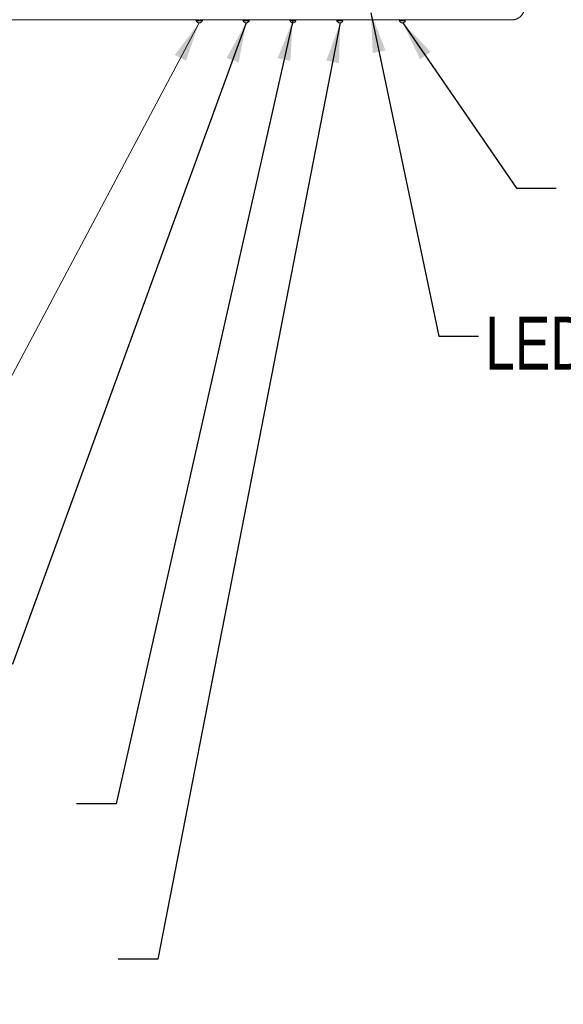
# Model space of a CAD drawing. Header units: millimetres. Extents: x 9 to 550, y 15 to 417.
# Tile 28 of 34: x 361 to 404, y 195 to 273. Entities that reach past the tile are written whole.
import ezdxf

# ---------------------------------------------------------------- set-up
doc = ezdxf.new("R2010")
doc.units = ezdxf.units.MM
doc.styles.add('SLDTEXTSTYLE3', font='TXT', dxfattribs={"width": 0.75})
doc.dimstyles.new('SLDDIMSTYLE3', dxfattribs={"dimtxt": 0.18, "dimasz": 3.175, "dimexe": 0, "dimexo": 0.0625, "dimgap": 0, "dimtad": 0, "dimtih": 1, "dimtoh": 1, "dimdec": 0, "dimrnd": 1e-09, "dimzin": 0, "dimdsep": 46, "dimtxsty": 'Standard', "dimsah": 1, "dimcen": 0.09, "dimadec": 0, "dimazin": 0, "dimtfac": 3.175, "dimtdec": 0, "dimtofl": 0, "dimtmove": 0, "dimatfit": 3, "dimfxl": 1, "dimfrac": 2, "dimtolj": 1, "dimtzin": 0, "dimarcsym": 0})

msp = doc.modelspace()

# ---------------------------------------------------------------- linework, layer by layer
at = {"color": 7, "linetype": 'Continuous', "lineweight": 15}
for p, q in [((375.384, 273.413), (267.112, 273.413)), ((375.428, 273.413), (382.892, 273.413)), ((386.63, 273.413), (382.892, 273.413)), ((391.611, 273.413), (386.63, 273.413)), ((400.412, 273.413), (391.677, 273.413)), ((400.412, 273.413), (400.412, 273.421))]:
    msp.add_line(p, q, dxfattribs=at)
at = {"color": 7, "linetype": 'Continuous', "lineweight": 0}
msp.add_line((375.371, 273.175), (353.175, 231.358), dxfattribs=at)
at = {"color": 7, "linetype": 'Continuous', "lineweight": 15}
for centre, start, end in [((375.387, 273.413), 199.54455, 340.48987), ((379.137, 273.413), 199.54455, 340.48987), ((382.887, 273.413), 199.54455, 340.48987), ((386.637, 273.413), 199.54455, 340.48987), ((391.637, 273.413), 199.54423, 340.49019)]:
    msp.add_arc(centre, 0.25, start, end, dxfattribs=at)
for points, knots in [([(400.412, 273.413), (400.429, 273.413), (400.462, 273.414), (400.51, 273.417), (400.557, 273.423), (400.603, 273.431), (400.647, 273.441), (400.689, 273.453), (400.73, 273.466), (400.768, 273.48), (400.805, 273.495), (400.841, 273.512), (400.874, 273.529), (400.906, 273.547), (400.936, 273.565), (400.964, 273.584), (400.991, 273.603), (401.016, 273.622), (401.04, 273.641), (401.062, 273.661), (401.082, 273.679), (401.182, 273.776), (401.323, 273.983), (401.381, 274.226), (401.387, 274.359), (401.387, 274.378), (401.387, 274.388)], [0, 0, 0, 0, 0.032665, 0.064529, 0.095594, 0.125858, 0.155322, 0.183986, 0.211849, 0.238913, 0.265176, 0.290639, 0.315302, 0.339164, 0.362226, 0.384488, 0.40595, 0.426611, 0.446472, 0.465533, 0.483793, 0.501253, 0.738565, 0.961637, 0.980819, 1, 1, 1, 1]), ([(375.091, 273.412), (375.101, 273.405), (375.129, 273.383), (375.142, 273.35), (375.151, 273.329)], [0, 0, 0, 0, 0.351635, 1, 1, 1, 1]), ([(375.151, 273.329), (375.152, 273.329), (375.152, 273.329), (375.156, 273.329), (375.161, 273.329), (375.177, 273.329), (375.216, 273.329), (375.295, 273.329), (375.387, 273.329), (375.48, 273.329), (375.558, 273.329), (375.598, 273.329), (375.613, 273.329), (375.619, 273.329), (375.622, 273.329), (375.623, 273.329), (375.623, 273.329)], [0, 0, 0, 0, 0.030884, 0.062786, 0.092621, 0.125567, 0.250377, 0.375187, 0.499997, 0.624808, 0.749619, 0.87443, 0.90736, 0.937213, 0.969107, 1, 1, 1, 1]), ([(375.623, 273.329), (375.632, 273.35), (375.647, 273.386), (375.678, 273.409), (375.69, 273.418)], [0, 0, 0, 0, 0.594377, 1, 1, 1, 1]), ([(378.841, 273.412), (378.851, 273.405), (378.879, 273.383), (378.892, 273.35), (378.901, 273.329)], [0, 0, 0, 0, 0.351635, 1, 1, 1, 1]), ([(379.373, 273.329), (379.373, 273.329), (379.372, 273.329), (379.369, 273.329), (379.363, 273.329), (379.348, 273.329), (379.308, 273.329), (379.23, 273.329), (379.137, 273.329), (379.045, 273.329), (378.966, 273.329), (378.927, 273.329), (378.911, 273.329), (378.906, 273.329), (378.902, 273.329), (378.902, 273.329), (378.901, 273.329)], [0, 0, 0, 0, 0.030884, 0.062787, 0.092623, 0.12557, 0.250381, 0.375192, 0.500003, 0.624813, 0.749623, 0.874433, 0.907362, 0.937214, 0.969108, 1, 1, 1, 1]), ([(379.373, 273.329), (379.382, 273.35), (379.397, 273.386), (379.428, 273.409), (379.44, 273.418)], [0, 0, 0, 0, 0.5943765, 1, 1, 1, 1]), ([(382.591, 273.412), (382.601, 273.405), (382.629, 273.383), (382.642, 273.35), (382.651, 273.329)], [0, 0, 0, 0, 0.351635, 1, 1, 1, 1]), ([(382.651, 273.329), (382.652, 273.329), (382.652, 273.329), (382.656, 273.329), (382.661, 273.329), (382.677, 273.329), (382.716, 273.329), (382.795, 273.329), (382.887, 273.329), (382.98, 273.329), (383.058, 273.329), (383.098, 273.329), (383.113, 273.329), (383.119, 273.329), (383.122, 273.329), (383.123, 273.329), (383.123, 273.329)], [0, 0, 0, 0, 0.030884, 0.062786, 0.092621, 0.125567, 0.250377, 0.375187, 0.499997, 0.624808, 0.749619, 0.87443, 0.90736, 0.937213, 0.969107, 1, 1, 1, 1]), ([(386.341, 273.412), (386.351, 273.405), (386.379, 273.383), (386.392, 273.35), (386.401, 273.329)], [0, 0, 0, 0, 0.351635, 1, 1, 1, 1]), ([(386.401, 273.329), (386.402, 273.329), (386.402, 273.329), (386.406, 273.329), (386.411, 273.329), (386.427, 273.329), (386.466, 273.329), (386.545, 273.329), (386.637, 273.329), (386.73, 273.329), (386.808, 273.329), (386.848, 273.329), (386.863, 273.329), (386.869, 273.329), (386.872, 273.329), (386.873, 273.329), (386.873, 273.329)], [0, 0, 0, 0, 0.0308835, 0.0627856, 0.0926214, 0.1255673, 0.2503772, 0.3751871, 0.4999972, 0.6248077, 0.7496186, 0.8744302, 0.9073602, 0.937213, 0.9691074, 1, 1, 1, 1]), ([(391.341, 273.412), (391.351, 273.405), (391.379, 273.383), (391.392, 273.35), (391.401, 273.329)], [0, 0, 0, 0, 0.351635, 1, 1, 1, 1]), ([(391.873, 273.329), (391.873, 273.329), (391.872, 273.329), (391.869, 273.329), (391.863, 273.329), (391.848, 273.329), (391.808, 273.329), (391.73, 273.329), (391.637, 273.329), (391.545, 273.329), (391.466, 273.329), (391.427, 273.329), (391.411, 273.329), (391.406, 273.329), (391.402, 273.329), (391.402, 273.329), (391.401, 273.329)], [0, 0, 0, 0, 0.030884, 0.062787, 0.092623, 0.12557, 0.250381, 0.375192, 0.500003, 0.624813, 0.749623, 0.874433, 0.907362, 0.937214, 0.969108, 1, 1, 1, 1]), ([(391.611, 273.413), (391.613, 273.413), (391.617, 273.413), (391.624, 273.413), (391.633, 273.413), (391.643, 273.413), (391.65, 273.413), (391.655, 273.413), (391.661, 273.413), (391.667, 273.413), (391.672, 273.413), (391.675, 273.413), (391.677, 273.413)], [0, 0, 0, 0, 0.103019, 0.185609, 0.312748, 0.541956, 0.601281, 0.659189, 0.767609, 0.875062, 0.933907, 1, 1, 1, 1])]:
    msp.add_open_spline(points, degree=3, knots=knots, dxfattribs=at)
at = {"color": 7, "linetype": 'Continuous', "lineweight": 0}
msp.add_solid([(375.371, 273.175), (373.434, 270.609), (374.331, 270.132)], dxfattribs=at)

# ---------------------------------------------------------------- texts
at = {"color": 7, "linetype": 'Continuous', "lineweight": 0, "char_height": 4.23333, "attachment_point": 1, "style": 'SLDTEXTSTYLE3'}
for s, insert in [('LED POWER INDICATOR', (398.262, 249.665)), ('SCROLL UP/ ADJUST INCREASE/ PICTURE MODE', (238.82, 212.359)), ('INPUT SELECTION/ CONFIRM SELECTION', (262.453, 199.941))]:
    msp.add_mtext(s, dxfattribs=dict(at, insert=insert))

# ---------------------------------------------------------------- leaders
at = {"color": 7, "linetype": 'Continuous', "lineweight": 0}
for points in [[(382.86, 273.329), (368.75, 210.702), (365.575, 210.702)], [(389.118, 273.958), (394.541, 248.101), (397.716, 248.101)], [(379.14, 273.163), (360.464, 221.864), (357.289, 221.864)], [(386.658, 273.164), (372.087, 198.274), (368.912, 198.274)], [(391.672, 273.165), (400.755, 259.954), (403.93, 259.954)]]:
    msp.add_leader(points, dimstyle='SLDDIMSTYLE3', dxfattribs=at)

doc.saveas('drawing.dxf')
